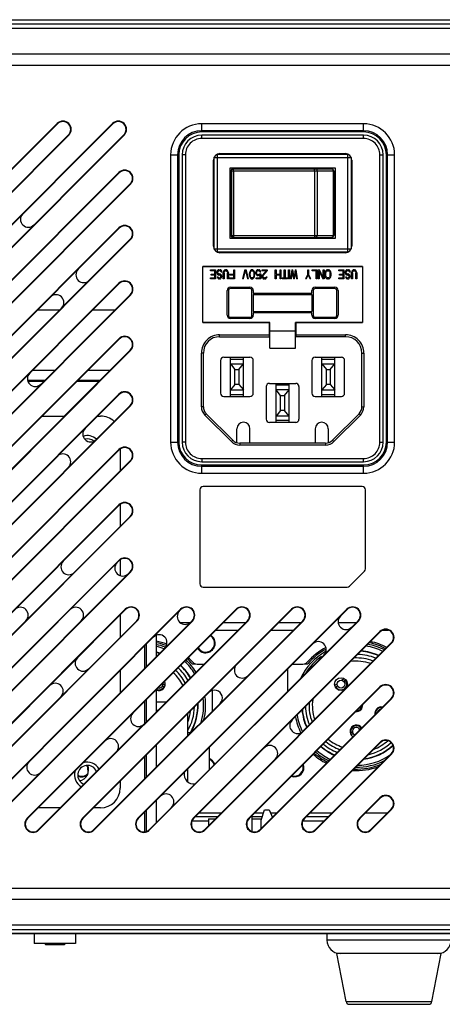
# Model space of a CAD drawing. Header units: millimetres. Extents: x 148 to 1107, y 759 to 1298.
# Tile 12 of 13: x 960 to 1025, y 838 to 989. Entities that reach past the tile are written whole.
import ezdxf

# ---------------------------------------------------------------- set-up
doc = ezdxf.new("R2010")
doc.units = ezdxf.units.MM
doc.header["$LTSCALE"] = 65.395
doc.layers.add('00_COMPONENTS', color=7, linetype='CONTINUOUS')

msp = doc.modelspace()

# ---------------------------------------------------------------- linework, layer by layer
at = {"layer": '00_COMPONENTS'}
for p, q in [((873.432, 988.85), (1031.444, 988.85)), ((873.441, 988.822), (1031.435, 988.822)), ((878.497, 988.236), (1026.38, 988.236)), ((878.497, 987.539), (1026.38, 987.539)), ((1027.764, 983.553), (877.112, 983.553)), ((1027.764, 981.856), (877.112, 981.856)), ((888.04, 895.414), (965.575, 972.949)), ((888.04, 886.929), (974.06, 972.949)), ((888.09, 895.365), (965.624, 972.899)), ((888.09, 886.88), (974.109, 972.899)), ((987.738, 971.65), (987.738, 972.916)), ((1012.538, 972.916), (987.738, 972.916)), ((1012.538, 971.65), (1012.538, 972.916)), ((967.321, 971.202), (889.787, 893.668)), ((975.806, 971.202), (889.787, 885.183)), ((967.371, 971.153), (889.836, 893.618)), ((975.856, 971.153), (889.836, 885.133)), ((1012.538, 971.846), (987.738, 971.846)), ((1012.538, 971.65), (987.738, 971.65)), ((987.738, 970.65), (987.738, 971.15)), ((1012.538, 971.15), (987.738, 971.15)), ((1012.538, 970.65), (987.738, 970.65)), ((1012.538, 970.65), (1012.538, 971.15)), ((982.972, 968.15), (982.972, 924.15)), ((982.972, 968.15), (984.238, 968.15)), ((984.042, 968.15), (984.042, 924.15)), ((984.238, 968.15), (984.238, 924.15)), ((984.738, 968.15), (984.738, 924.15)), ((985.238, 968.15), (984.738, 968.15)), ((985.238, 968.15), (985.238, 924.15)), ((990.138, 953.25), (990.138, 968.25)), ((990.138, 968.25), (1010.138, 968.25)), ((990.538, 968.35), (1009.738, 968.35)), ((1010.138, 953.25), (1010.138, 968.25)), ((1015.038, 968.15), (1015.538, 968.15)), ((1015.038, 924.15), (1015.038, 968.15)), ((1015.538, 924.15), (1015.538, 968.15)), ((1016.038, 968.15), (1017.304, 968.15)), ((1016.038, 924.15), (1016.038, 968.15)), ((1016.234, 924.15), (1016.234, 968.15)), ((1017.304, 924.15), (1017.304, 968.15)), ((989.538, 954.15), (989.538, 967.35)), ((989.638, 953.75), (989.638, 967.75)), ((989.638, 967.75), (1010.638, 967.75)), ((1010.638, 967.75), (1010.638, 953.75)), ((1010.738, 967.35), (1010.738, 954.15)), ((888.04, 878.444), (975.04, 965.444)), ((888.09, 878.394), (975.09, 965.394)), ((992.088, 955.35), (992.088, 966.15)), ((992.088, 966.15), (1008.188, 966.15)), ((992.229, 955.8), (992.229, 965.7)), ((992.229, 965.7), (1007.967, 965.7)), ((992.304, 965.7), (992.304, 955.8)), ((992.529, 966), (1007.677, 966)), ((992.597, 966), (992.602, 966)), ((992.621, 965.7), (992.621, 955.8)), ((992.988, 966.15), (992.988, 966)), ((994.138, 966), (994.138, 966.15)), ((995.738, 966.15), (995.738, 966)), ((996.788, 966), (996.788, 966.15)), ((997.688, 966), (997.688, 966.15)), ((997.938, 966), (997.938, 966.1)), ((1002.269, 966.1), (997.938, 966.1)), ((998.938, 966.1), (998.938, 966.15)), ((999.138, 966.1), (999.138, 966.15)), ((1001.138, 966.1), (1001.138, 966.15)), ((1001.338, 966.1), (1001.338, 966.15)), ((1002.269, 966.1), (1002.269, 966)), ((1002.42, 966), (1002.388, 966.15)), ((1005.022, 965.7), (1005.022, 955.8)), ((1005.12, 966), (1005.088, 966.15)), ((1005.431, 965.7), (1005.431, 955.8)), ((1007.893, 965.7), (1007.893, 955.8)), ((1007.967, 965.7), (1007.967, 955.8)), ((1007.967, 965.55), (1008.188, 965.55)), ((1008.188, 966.15), (1008.188, 955.35)), ((976.787, 963.697), (889.787, 876.697)), ((976.836, 963.648), (889.836, 876.648)), ((992.229, 964.45), (992.088, 964.45)), ((992.088, 961.25), (992.229, 961.25)), ((1007.967, 961.25), (1008.188, 961.25)), ((992.229, 960.25), (992.088, 960.25)), ((1008.188, 960.25), (1007.967, 960.25)), ((888.04, 869.959), (975.04, 956.959)), ((888.09, 869.909), (975.09, 956.909)), ((992.229, 957.05), (992.088, 957.05)), ((976.787, 955.212), (889.787, 868.212)), ((976.836, 955.163), (889.836, 868.163)), ((1008.188, 955.35), (992.088, 955.35)), ((992.229, 955.8), (1007.967, 955.8)), ((992.529, 955.5), (1007.677, 955.5)), ((992.988, 955.5), (992.988, 955.35)), ((994.138, 955.35), (994.138, 955.5)), ((995.738, 955.5), (995.738, 955.35)), ((996.788, 955.5), (996.788, 955.35)), ((997.688, 955.5), (997.688, 955.35)), ((997.938, 955.4), (997.938, 955.5)), ((997.938, 955.4), (1002.269, 955.4)), ((998.938, 955.4), (998.938, 955.35)), ((999.138, 955.35), (999.138, 955.4)), ((1001.138, 955.35), (1001.138, 955.4)), ((1001.338, 955.4), (1001.338, 955.35)), ((1002.269, 955.5), (1002.269, 955.4)), ((1002.42, 955.5), (1002.388, 955.35)), ((1005.12, 955.5), (1005.088, 955.35)), ((1007.967, 955.95), (1008.188, 955.95)), ((989.638, 953.75), (1010.638, 953.75)), ((1010.138, 953.25), (990.138, 953.25)), ((1009.738, 953.15), (990.538, 953.15)), ((987.888, 942.45), (987.888, 951.05)), ((987.888, 951.05), (1012.388, 951.05)), ((1012.388, 951.025), (987.888, 951.025)), ((989.088, 950.371), (989.088, 950.55)), ((989.088, 950.55), (989.876, 950.55)), ((989.744, 950.371), (989.088, 950.371)), ((989.744, 949.895), (989.744, 950.371)), ((989.876, 950.55), (989.876, 949.15)), ((990.094, 950.341), (990.051, 950.222)), ((990.051, 950.073), (990.051, 950.222)), ((990.051, 950.073), (990.094, 949.954)), ((990.182, 950.46), (990.094, 950.341)), ((990.269, 950.52), (990.182, 950.46)), ((990.182, 950.192), (990.226, 950.282)), ((990.182, 950.192), (990.182, 950.103)), ((990.226, 950.014), (990.182, 950.103)), ((990.226, 950.282), (990.291, 950.341)), ((990.379, 950.55), (990.269, 950.52)), ((990.291, 950.341), (990.379, 950.371)), ((990.379, 950.55), (990.554, 950.55)), ((990.554, 950.371), (990.379, 950.371)), ((990.663, 950.52), (990.554, 950.55)), ((990.554, 950.371), (990.641, 950.341)), ((990.641, 950.341), (990.707, 950.252)), ((990.773, 950.431), (990.663, 950.52)), ((990.707, 950.252), (990.729, 950.163)), ((990.86, 950.163), (990.729, 950.163)), ((990.838, 950.282), (990.773, 950.431)), ((990.86, 950.163), (990.838, 950.282)), ((991.057, 950.222), (991.035, 950.073)), ((991.035, 949.15), (991.035, 950.073)), ((991.101, 950.341), (991.057, 950.222)), ((991.188, 950.46), (991.101, 950.341)), ((991.166, 950.073), (991.188, 950.192)), ((991.166, 950.073), (991.166, 949.15)), ((991.276, 950.52), (991.188, 950.46)), ((991.188, 950.192), (991.232, 950.282)), ((991.232, 950.282), (991.298, 950.341)), ((991.385, 950.55), (991.276, 950.52)), ((991.298, 950.341), (991.385, 950.371)), ((991.385, 950.55), (991.473, 950.55)), ((991.473, 950.371), (991.385, 950.371)), ((991.582, 950.52), (991.473, 950.55)), ((991.473, 950.371), (991.56, 950.341)), ((991.56, 950.341), (991.626, 950.282)), ((991.669, 950.46), (991.582, 950.52)), ((991.626, 950.282), (991.669, 950.192)), ((991.757, 950.341), (991.669, 950.46)), ((991.669, 950.192), (991.691, 950.073)), ((991.691, 949.15), (991.691, 950.073)), ((991.801, 950.222), (991.757, 950.341)), ((991.823, 950.073), (991.801, 950.222)), ((991.823, 950.073), (991.823, 949.15)), ((992.654, 950.55), (992.785, 950.55)), ((992.654, 949.895), (992.654, 950.55)), ((992.785, 950.55), (992.785, 949.15)), ((994.36, 950.55), (994.01, 949.15)), ((994.141, 949.15), (994.448, 950.371)), ((994.36, 950.55), (994.535, 950.55)), ((994.448, 950.371), (994.754, 949.15)), ((994.885, 949.15), (994.535, 950.55)), ((995.082, 950.133), (995.06, 949.984)), ((995.104, 950.222), (995.082, 950.133)), ((995.148, 950.341), (995.104, 950.222)), ((995.213, 950.431), (995.148, 950.341)), ((995.169, 949.954), (995.191, 950.133)), ((995.191, 950.133), (995.279, 950.312)), ((995.323, 950.52), (995.213, 950.431)), ((995.279, 950.312), (995.344, 950.371)), ((995.454, 950.55), (995.323, 950.52)), ((995.344, 950.371), (995.454, 950.401)), ((995.585, 950.52), (995.454, 950.55)), ((995.454, 950.401), (995.563, 950.371)), ((995.563, 950.371), (995.629, 950.312)), ((995.694, 950.431), (995.585, 950.52)), ((995.629, 950.312), (995.716, 950.133)), ((995.76, 950.341), (995.694, 950.431)), ((995.716, 950.133), (995.738, 949.954)), ((995.804, 950.222), (995.76, 950.341)), ((995.826, 950.133), (995.804, 950.222)), ((995.848, 949.984), (995.826, 950.133)), ((996.066, 950.312), (996.023, 950.163)), ((996.023, 950.043), (996.023, 950.163)), ((996.023, 950.043), (996.066, 949.895)), ((996.132, 950.431), (996.066, 950.312)), ((996.241, 950.52), (996.132, 950.431)), ((996.132, 950.133), (996.154, 950.222)), ((996.132, 950.133), (996.132, 950.073)), ((996.154, 949.984), (996.132, 950.073)), ((996.154, 950.222), (996.198, 950.312)), ((996.198, 950.312), (996.263, 950.371)), ((996.351, 950.55), (996.241, 950.52)), ((996.263, 950.371), (996.351, 950.401)), ((996.351, 950.55), (996.482, 950.55)), ((996.482, 950.401), (996.351, 950.401)), ((996.591, 950.52), (996.482, 950.55)), ((996.482, 950.401), (996.569, 950.371)), ((996.569, 950.371), (996.635, 950.312)), ((996.701, 950.431), (996.591, 950.52)), ((996.635, 950.312), (996.679, 950.192)), ((996.81, 950.192), (996.679, 950.192)), ((996.766, 950.312), (996.701, 950.431)), ((996.81, 950.192), (996.766, 950.312)), ((996.985, 950.55), (997.773, 950.55)), ((996.985, 950.401), (996.985, 950.55)), ((997.598, 950.401), (996.985, 950.401)), ((997.598, 950.401), (997.051, 949.746)), ((997.16, 949.656), (997.773, 950.401)), ((997.773, 950.55), (997.773, 950.401)), ((998.998, 950.55), (999.129, 950.55)), ((998.998, 949.15), (998.998, 950.55)), ((999.129, 950.55), (999.129, 949.895)), ((999.741, 950.55), (999.873, 950.55)), ((999.741, 949.895), (999.741, 950.55)), ((999.873, 950.55), (999.873, 949.15)), ((1000.398, 950.55), (1000.529, 950.55)), ((1000.398, 949.299), (1000.398, 950.55)), ((1000.529, 950.55), (1000.529, 949.299)), ((1001.054, 950.55), (1001.185, 950.55)), ((1001.054, 949.15), (1001.054, 950.55)), ((1001.185, 950.55), (1001.185, 949.15)), ((1001.535, 950.55), (1001.36, 949.15)), ((1001.491, 949.15), (1001.623, 950.222)), ((1001.535, 950.55), (1001.71, 950.55)), ((1001.623, 950.222), (1001.798, 949.15)), ((1001.885, 949.418), (1001.71, 950.55)), ((1002.06, 950.55), (1001.885, 949.418)), ((1001.973, 949.15), (1002.148, 950.222)), ((1002.06, 950.55), (1002.235, 950.55)), ((1002.148, 950.222), (1002.279, 949.15)), ((1002.41, 949.15), (1002.235, 950.55)), ((1003.985, 950.55), (1004.116, 950.55)), ((1003.985, 949.835), (1003.985, 950.55)), ((1004.116, 950.55), (1004.116, 949.835)), ((1004.641, 950.55), (1005.429, 950.55)), ((1004.641, 950.371), (1004.641, 950.55)), ((1005.298, 950.371), (1004.641, 950.371)), ((1005.298, 949.15), (1005.298, 950.371)), ((1005.429, 950.55), (1005.429, 949.15)), ((1005.604, 950.55), (1005.801, 950.55)), ((1005.604, 949.15), (1005.604, 950.55)), ((1005.735, 950.341), (1005.735, 949.15)), ((1005.735, 950.341), (1006.282, 949.15)), ((1006.348, 949.329), (1005.801, 950.55)), ((1006.348, 950.55), (1006.479, 950.55)), ((1006.348, 949.329), (1006.348, 950.55)), ((1006.479, 950.55), (1006.479, 949.15)), ((1006.676, 950.222), (1006.654, 950.073)), ((1006.654, 949.626), (1006.654, 950.073)), ((1006.719, 950.341), (1006.676, 950.222)), ((1006.807, 950.46), (1006.719, 950.341)), ((1006.785, 950.073), (1006.807, 950.192)), ((1006.785, 949.626), (1006.785, 950.073)), ((1006.894, 950.52), (1006.807, 950.46)), ((1006.807, 950.192), (1006.851, 950.282)), ((1006.851, 950.282), (1006.916, 950.341)), ((1007.004, 950.55), (1006.894, 950.52)), ((1006.916, 950.341), (1007.004, 950.371)), ((1007.004, 950.55), (1007.179, 950.55)), ((1007.004, 950.371), (1007.179, 950.371)), ((1007.288, 950.52), (1007.179, 950.55)), ((1007.179, 950.371), (1007.266, 950.341)), ((1007.266, 950.341), (1007.332, 950.282)), ((1007.376, 950.46), (1007.288, 950.52)), ((1007.332, 950.282), (1007.376, 950.192)), ((1007.463, 950.341), (1007.376, 950.46)), ((1007.376, 950.192), (1007.398, 950.073)), ((1007.398, 950.073), (1007.398, 949.626)), ((1007.507, 950.222), (1007.463, 950.341)), ((1007.529, 950.073), (1007.507, 950.222)), ((1007.529, 950.073), (1007.529, 949.626)), ((1008.754, 950.55), (1009.541, 950.55)), ((1008.754, 950.371), (1008.754, 950.55)), ((1009.41, 950.371), (1008.754, 950.371)), ((1009.41, 949.895), (1009.41, 950.371)), ((1009.541, 950.55), (1009.541, 949.15)), ((1009.76, 950.341), (1009.716, 950.222)), ((1009.716, 950.073), (1009.716, 950.222)), ((1009.716, 950.073), (1009.76, 949.954)), ((1009.848, 950.46), (1009.76, 950.341)), ((1009.935, 950.52), (1009.848, 950.46)), ((1009.848, 950.192), (1009.891, 950.282)), ((1009.848, 950.192), (1009.848, 950.103)), ((1009.891, 950.014), (1009.848, 950.103)), ((1009.891, 950.282), (1009.957, 950.341)), ((1010.044, 950.55), (1009.935, 950.52)), ((1009.957, 950.341), (1010.044, 950.371)), ((1010.044, 950.55), (1010.219, 950.55)), ((1010.219, 950.371), (1010.044, 950.371)), ((1010.329, 950.52), (1010.219, 950.55)), ((1010.219, 950.371), (1010.307, 950.341)), ((1010.307, 950.341), (1010.373, 950.252)), ((1010.438, 950.431), (1010.329, 950.52)), ((1010.373, 950.252), (1010.394, 950.163)), ((1010.526, 950.163), (1010.394, 950.163)), ((1010.504, 950.282), (1010.438, 950.431)), ((1010.526, 950.163), (1010.504, 950.282)), ((1010.723, 950.222), (1010.701, 950.073)), ((1010.701, 949.15), (1010.701, 950.073)), ((1010.766, 950.341), (1010.723, 950.222)), ((1010.854, 950.46), (1010.766, 950.341)), ((1010.832, 950.073), (1010.854, 950.192)), ((1010.832, 950.073), (1010.832, 949.15)), ((1010.941, 950.52), (1010.854, 950.46)), ((1010.854, 950.192), (1010.898, 950.282)), ((1010.898, 950.282), (1010.963, 950.341)), ((1011.051, 950.55), (1010.941, 950.52)), ((1010.963, 950.341), (1011.051, 950.371)), ((1011.051, 950.55), (1011.138, 950.55)), ((1011.138, 950.371), (1011.051, 950.371)), ((1011.248, 950.52), (1011.138, 950.55)), ((1011.138, 950.371), (1011.226, 950.341)), ((1011.226, 950.341), (1011.291, 950.282)), ((1011.335, 950.46), (1011.248, 950.52)), ((1011.291, 950.282), (1011.335, 950.192)), ((1011.423, 950.341), (1011.335, 950.46)), ((1011.335, 950.192), (1011.357, 950.073)), ((1011.357, 949.15), (1011.357, 950.073)), ((1011.466, 950.222), (1011.423, 950.341)), ((1011.488, 950.073), (1011.466, 950.222)), ((1011.488, 950.073), (1011.488, 949.15)), ((1012.388, 951.05), (1012.388, 942.45)), ((989.088, 949.15), (989.088, 949.329)), ((989.088, 949.329), (989.744, 949.329)), ((989.876, 949.15), (989.088, 949.15)), ((989.176, 949.716), (989.176, 949.895)), ((989.176, 949.895), (989.744, 949.895)), ((989.744, 949.716), (989.176, 949.716)), ((989.744, 949.329), (989.744, 949.716)), ((990.094, 949.954), (990.182, 949.835)), ((990.116, 949.477), (990.248, 949.477)), ((990.116, 949.477), (990.138, 949.388)), ((990.138, 949.388), (990.204, 949.269)), ((990.182, 949.835), (990.269, 949.775)), ((990.204, 949.269), (990.291, 949.18)), ((990.291, 949.954), (990.226, 950.014)), ((990.269, 949.418), (990.248, 949.477)), ((990.269, 949.775), (990.379, 949.746)), ((990.313, 949.358), (990.269, 949.418)), ((990.379, 949.924), (990.291, 949.954)), ((990.291, 949.18), (990.401, 949.15)), ((990.379, 949.329), (990.313, 949.358)), ((990.379, 949.924), (990.51, 949.924)), ((990.51, 949.746), (990.379, 949.746)), ((990.379, 949.329), (990.51, 949.329)), ((990.51, 949.15), (990.401, 949.15)), ((990.598, 949.895), (990.51, 949.924)), ((990.51, 949.746), (990.576, 949.716)), ((990.576, 949.358), (990.51, 949.329)), ((990.51, 949.15), (990.598, 949.18)), ((990.576, 949.716), (990.641, 949.656)), ((990.641, 949.418), (990.576, 949.358)), ((990.685, 949.835), (990.598, 949.895)), ((990.598, 949.18), (990.685, 949.239)), ((990.641, 949.656), (990.663, 949.567)), ((990.663, 949.507), (990.641, 949.418)), ((990.663, 949.507), (990.663, 949.567)), ((990.773, 949.716), (990.685, 949.835)), ((990.685, 949.239), (990.773, 949.358)), ((990.794, 949.597), (990.773, 949.716)), ((990.773, 949.358), (990.794, 949.477)), ((990.794, 949.597), (990.794, 949.477)), ((991.166, 949.15), (991.035, 949.15)), ((991.823, 949.15), (991.691, 949.15)), ((991.998, 949.329), (992.654, 949.329)), ((991.998, 949.15), (991.998, 949.329)), ((992.785, 949.15), (991.998, 949.15)), ((992.085, 949.895), (992.654, 949.895)), ((992.085, 949.716), (992.085, 949.895)), ((992.654, 949.716), (992.085, 949.716)), ((992.654, 949.329), (992.654, 949.716)), ((994.141, 949.15), (994.01, 949.15)), ((994.885, 949.15), (994.754, 949.15)), ((995.06, 949.716), (995.06, 949.984)), ((995.06, 949.716), (995.082, 949.567)), ((995.082, 949.567), (995.104, 949.477)), ((995.104, 949.477), (995.148, 949.358)), ((995.148, 949.358), (995.213, 949.269)), ((995.169, 949.746), (995.169, 949.954)), ((995.191, 949.567), (995.169, 949.746)), ((995.279, 949.388), (995.191, 949.567)), ((995.213, 949.269), (995.323, 949.18)), ((995.344, 949.329), (995.279, 949.388)), ((995.323, 949.18), (995.454, 949.15)), ((995.454, 949.299), (995.344, 949.329)), ((995.563, 949.329), (995.454, 949.299)), ((995.454, 949.15), (995.585, 949.18)), ((995.629, 949.388), (995.563, 949.329)), ((995.585, 949.18), (995.694, 949.269)), ((995.716, 949.567), (995.629, 949.388)), ((995.694, 949.269), (995.76, 949.358)), ((995.738, 949.746), (995.716, 949.567)), ((995.738, 949.954), (995.738, 949.746)), ((995.76, 949.358), (995.804, 949.477)), ((995.804, 949.477), (995.826, 949.567)), ((995.826, 949.567), (995.848, 949.716)), ((995.848, 949.984), (995.848, 949.716)), ((996.066, 949.895), (996.132, 949.775)), ((996.066, 949.299), (996.701, 949.299)), ((996.066, 949.15), (996.066, 949.299)), ((996.81, 949.15), (996.066, 949.15)), ((996.132, 949.775), (996.241, 949.686)), ((996.198, 949.895), (996.154, 949.984)), ((996.263, 949.835), (996.198, 949.895)), ((996.241, 949.686), (996.351, 949.656)), ((996.351, 949.805), (996.263, 949.835)), ((996.351, 949.805), (996.482, 949.805)), ((996.482, 949.656), (996.351, 949.656)), ((996.569, 949.835), (996.482, 949.805)), ((996.482, 949.656), (996.591, 949.686)), ((996.657, 949.924), (996.569, 949.835)), ((996.591, 949.686), (996.701, 949.775)), ((996.657, 949.924), (996.81, 949.924)), ((996.701, 949.299), (996.701, 949.775)), ((996.81, 949.924), (996.81, 949.15)), ((997.007, 949.656), (996.985, 949.537)), ((996.985, 949.477), (996.985, 949.537)), ((996.985, 949.477), (997.007, 949.358)), ((997.051, 949.746), (997.007, 949.656)), ((997.007, 949.358), (997.094, 949.239)), ((997.094, 949.239), (997.182, 949.18)), ((997.116, 949.537), (997.16, 949.656)), ((997.116, 949.537), (997.116, 949.477)), ((997.16, 949.388), (997.116, 949.477)), ((997.226, 949.329), (997.16, 949.388)), ((997.182, 949.18), (997.313, 949.15)), ((997.335, 949.299), (997.226, 949.329)), ((997.401, 949.15), (997.313, 949.15)), ((997.335, 949.299), (997.423, 949.299)), ((997.401, 949.15), (997.554, 949.18)), ((997.532, 949.329), (997.423, 949.299)), ((997.598, 949.388), (997.532, 949.329)), ((997.554, 949.18), (997.641, 949.239)), ((997.641, 949.477), (997.598, 949.388)), ((997.641, 949.477), (997.751, 949.477)), ((997.641, 949.239), (997.729, 949.358)), ((997.729, 949.358), (997.751, 949.477)), ((999.129, 949.15), (998.998, 949.15)), ((999.129, 949.895), (999.741, 949.895)), ((999.741, 949.716), (999.129, 949.716)), ((999.129, 949.716), (999.129, 949.15)), ((999.741, 949.15), (999.741, 949.716)), ((999.873, 949.15), (999.741, 949.15)), ((1000.048, 949.299), (1000.398, 949.299)), ((1000.048, 949.15), (1000.048, 949.299)), ((1000.879, 949.15), (1000.048, 949.15)), ((1000.529, 949.299), (1000.879, 949.299)), ((1000.879, 949.299), (1000.879, 949.15)), ((1001.185, 949.15), (1001.054, 949.15)), ((1001.491, 949.15), (1001.36, 949.15)), ((1001.973, 949.15), (1001.798, 949.15)), ((1002.41, 949.15), (1002.279, 949.15)), ((1003.985, 949.835), (1003.635, 949.15)), ((1003.766, 949.15), (1003.635, 949.15)), ((1003.766, 949.15), (1004.051, 949.716)), ((1004.051, 949.716), (1004.335, 949.15)), ((1004.466, 949.15), (1004.116, 949.835)), ((1004.466, 949.15), (1004.335, 949.15)), ((1005.429, 949.15), (1005.298, 949.15)), ((1005.735, 949.15), (1005.604, 949.15)), ((1006.479, 949.15), (1006.282, 949.15)), ((1006.654, 949.626), (1006.676, 949.477)), ((1006.676, 949.477), (1006.719, 949.358)), ((1006.719, 949.358), (1006.807, 949.239)), ((1006.807, 949.507), (1006.785, 949.626)), ((1006.851, 949.418), (1006.807, 949.507)), ((1006.807, 949.239), (1006.894, 949.18)), ((1006.916, 949.358), (1006.851, 949.418)), ((1006.894, 949.18), (1007.004, 949.15)), ((1007.004, 949.329), (1006.916, 949.358)), ((1007.179, 949.329), (1007.004, 949.329)), ((1007.179, 949.15), (1007.004, 949.15)), ((1007.266, 949.358), (1007.179, 949.329)), ((1007.179, 949.15), (1007.288, 949.18)), ((1007.332, 949.418), (1007.266, 949.358)), ((1007.288, 949.18), (1007.376, 949.239)), ((1007.376, 949.507), (1007.332, 949.418)), ((1007.398, 949.626), (1007.376, 949.507)), ((1007.376, 949.239), (1007.463, 949.358)), ((1007.463, 949.358), (1007.507, 949.477)), ((1007.507, 949.477), (1007.529, 949.626)), ((1008.754, 949.329), (1009.41, 949.329)), ((1008.754, 949.15), (1008.754, 949.329)), ((1009.541, 949.15), (1008.754, 949.15)), ((1008.841, 949.895), (1009.41, 949.895)), ((1008.841, 949.716), (1008.841, 949.895)), ((1009.41, 949.716), (1008.841, 949.716)), ((1009.41, 949.329), (1009.41, 949.716)), ((1009.76, 949.954), (1009.848, 949.835)), ((1009.782, 949.477), (1009.913, 949.477)), ((1009.782, 949.477), (1009.804, 949.388)), ((1009.804, 949.388), (1009.869, 949.269)), ((1009.848, 949.835), (1009.935, 949.775)), ((1009.869, 949.269), (1009.957, 949.18)), ((1009.957, 949.954), (1009.891, 950.014)), ((1009.935, 949.418), (1009.913, 949.477)), ((1009.935, 949.775), (1010.044, 949.746)), ((1009.979, 949.358), (1009.935, 949.418)), ((1010.044, 949.924), (1009.957, 949.954)), ((1009.957, 949.18), (1010.066, 949.15)), ((1010.044, 949.329), (1009.979, 949.358)), ((1010.044, 949.924), (1010.176, 949.924)), ((1010.176, 949.746), (1010.044, 949.746)), ((1010.044, 949.329), (1010.176, 949.329)), ((1010.176, 949.15), (1010.066, 949.15)), ((1010.263, 949.895), (1010.176, 949.924)), ((1010.176, 949.746), (1010.241, 949.716)), ((1010.241, 949.358), (1010.176, 949.329)), ((1010.176, 949.15), (1010.263, 949.18)), ((1010.241, 949.716), (1010.307, 949.656)), ((1010.307, 949.418), (1010.241, 949.358)), ((1010.351, 949.835), (1010.263, 949.895)), ((1010.263, 949.18), (1010.351, 949.239)), ((1010.307, 949.656), (1010.329, 949.567)), ((1010.329, 949.507), (1010.307, 949.418)), ((1010.329, 949.507), (1010.329, 949.567)), ((1010.438, 949.716), (1010.351, 949.835)), ((1010.351, 949.239), (1010.438, 949.358)), ((1010.46, 949.597), (1010.438, 949.716)), ((1010.438, 949.358), (1010.46, 949.477)), ((1010.46, 949.597), (1010.46, 949.477)), ((1010.832, 949.15), (1010.701, 949.15)), ((1011.488, 949.15), (1011.357, 949.15)), ((893.114, 866.547), (975.04, 948.473)), ((893.163, 866.497), (975.09, 948.424)), ((991.638, 943.575), (991.638, 947.375)), ((991.838, 947.375), (991.838, 943.575)), ((992.138, 947.875), (995.138, 947.875)), ((995.138, 947.675), (992.138, 947.675)), ((995.438, 943.575), (995.438, 947.375)), ((995.638, 947.375), (995.638, 946.975)), ((1004.638, 946.975), (1004.638, 947.375)), ((1004.838, 947.375), (1004.838, 943.575)), ((1005.138, 947.875), (1008.138, 947.875)), ((1008.138, 947.675), (1005.138, 947.675)), ((1008.438, 943.575), (1008.438, 947.375)), ((1008.638, 947.375), (1008.638, 943.575)), ((894.86, 864.8), (976.787, 946.727)), ((976.836, 946.677), (894.91, 864.751)), ((995.638, 946.975), (1004.638, 946.975)), ((995.638, 946.775), (1004.638, 946.775)), ((995.638, 946.775), (995.638, 944.175)), ((1004.638, 946.775), (1004.638, 944.175)), ((965.925, 944.35), (962.53, 944.35)), ((974.41, 944.35), (971.016, 944.35)), ((995.638, 944.175), (1004.638, 944.175)), ((992.138, 943.275), (995.138, 943.275)), ((995.138, 943.075), (992.138, 943.075)), ((1004.638, 943.975), (995.638, 943.975)), ((995.638, 943.975), (995.638, 943.575)), ((1004.638, 943.575), (1004.638, 943.975)), ((1005.138, 943.275), (1008.138, 943.275)), ((1008.138, 943.075), (1005.138, 943.075)), ((987.888, 942.475), (998.188, 942.475)), ((998.188, 942.45), (987.888, 942.45)), ((998.138, 940.3), (998.138, 942.45)), ((998.188, 938.525), (998.188, 942.475)), ((998.188, 941.175), (1002.088, 941.175)), ((1002.088, 942.475), (1012.388, 942.475)), ((1002.088, 938.525), (1002.088, 942.475)), ((1012.388, 942.45), (1002.088, 942.45)), ((1002.138, 942.45), (1002.138, 940.3)), ((901.599, 866.547), (975.04, 939.988)), ((901.649, 866.497), (975.09, 939.939)), ((990.488, 940.6), (998.138, 940.6)), ((990.488, 940.3), (990.488, 940.6)), ((990.488, 940.3), (998.138, 940.3)), ((1002.138, 940.6), (1009.788, 940.6)), ((1009.788, 940.3), (1002.138, 940.3)), ((1009.788, 940.3), (1009.788, 940.6)), ((903.346, 864.8), (976.787, 938.241)), ((976.836, 938.192), (903.395, 864.751)), ((998.188, 938.525), (1002.088, 938.525)), ((987.988, 937.8), (987.688, 937.8)), ((987.688, 929.571), (987.688, 937.8)), ((987.988, 929.571), (987.988, 937.8)), ((990.638, 936.65), (990.638, 931.65)), ((991.138, 937.15), (995.138, 937.15)), ((992.138, 931.15), (992.138, 937.15)), ((992.138, 936.85), (994.138, 936.85)), ((994.138, 931.15), (994.138, 937.15)), ((995.638, 931.65), (995.638, 936.65)), ((1004.638, 936.65), (1004.638, 931.65)), ((1005.138, 937.15), (1009.138, 937.15)), ((1006.138, 931.15), (1006.138, 937.15)), ((1006.138, 936.85), (1008.138, 936.85)), ((1008.138, 931.15), (1008.138, 937.15)), ((1009.638, 931.65), (1009.638, 936.65)), ((1012.288, 937.8), (1012.588, 937.8)), ((1012.288, 929.571), (1012.288, 937.8)), ((1012.588, 937.8), (1012.588, 929.571)), ((961.816, 935.15), (965.21, 935.15)), ((970.301, 935.15), (973.695, 935.15)), ((992.138, 936.15), (994.138, 936.15)), ((992.138, 936.15), (992.838, 935.3)), ((992.838, 935.3), (993.438, 935.3)), ((992.838, 933), (992.838, 935.3)), ((993.438, 935.3), (994.138, 936.15)), ((993.438, 935.3), (993.438, 933)), ((1006.138, 936.15), (1008.138, 936.15)), ((1006.138, 936.15), (1006.838, 935.3)), ((1006.838, 935.3), (1007.438, 935.3)), ((1006.838, 933), (1006.838, 935.3)), ((1007.438, 935.3), (1008.138, 936.15)), ((1007.438, 935.3), (1007.438, 933)), ((961.053, 933.65), (963.71, 933.65)), ((968.801, 933.65), (972.195, 933.65)), ((963.51, 933.45), (961.108, 933.45)), ((971.995, 933.45), (968.601, 933.45)), ((992.838, 933), (992.138, 932.15)), ((992.138, 932.15), (994.138, 932.15)), ((993.438, 933), (992.838, 933)), ((993.438, 933), (994.138, 932.15)), ((997.638, 932.65), (997.638, 927.65)), ((998.138, 933.15), (1002.138, 933.15)), ((999.138, 927.15), (999.138, 933.15)), ((1001.138, 932.85), (999.138, 932.85)), ((1001.138, 932.15), (999.138, 932.15)), ((999.838, 931.3), (999.138, 932.15)), ((1000.438, 931.3), (1001.138, 932.15)), ((1001.138, 927.15), (1001.138, 933.15)), ((1002.638, 932.65), (1002.638, 927.65)), ((1006.838, 933), (1006.138, 932.15)), ((1006.138, 932.15), (1008.138, 932.15)), ((1007.438, 933), (1006.838, 933)), ((1007.438, 933), (1008.138, 932.15)), ((910.084, 866.547), (975.04, 931.503)), ((910.134, 866.497), (975.09, 931.453)), ((991.138, 931.15), (995.138, 931.15)), ((992.138, 931.45), (994.138, 931.45)), ((999.838, 931.3), (1000.438, 931.3)), ((999.838, 929), (999.838, 931.3)), ((1000.438, 931.3), (1000.438, 929)), ((1005.138, 931.15), (1009.138, 931.15)), ((1006.138, 931.45), (1008.138, 931.45)), ((911.831, 864.8), (976.787, 929.756)), ((976.836, 929.707), (911.88, 864.751)), ((987.988, 929.571), (987.688, 929.571)), ((999.838, 929), (999.138, 928.15)), ((1000.438, 929), (999.838, 929)), ((1001.138, 928.15), (1000.438, 929)), ((1012.288, 929.571), (1012.588, 929.571)), ((963.301, 928.15), (966.695, 928.15)), ((971.786, 928.15), (972.238, 928.15)), ((988.428, 928.51), (988.215, 928.298)), ((988.215, 928.298), (992.287, 924.227)), ((992.499, 924.439), (988.428, 928.51)), ((1001.138, 928.15), (999.138, 928.15)), ((1001.138, 927.45), (999.138, 927.45)), ((1011.849, 928.51), (1007.778, 924.439)), ((1007.99, 924.227), (1012.061, 928.298)), ((1011.849, 928.51), (1012.061, 928.298)), ((993.138, 924.06), (993.138, 926.2)), ((995.138, 924), (995.138, 926.2)), ((1002.138, 927.15), (998.138, 927.15)), ((1005.138, 926.2), (1005.138, 924)), ((1007.138, 926.2), (1007.138, 924.06)), ((992.499, 924.439), (992.287, 924.227)), ((1007.778, 924.439), (1007.99, 924.227)), ((918.57, 866.547), (975.04, 923.017)), ((918.619, 866.497), (975.09, 922.968)), ((975.238, 923.093), (975.238, 919.722)), ((982.972, 924.15), (984.238, 924.15)), ((985.238, 924.15), (984.738, 924.15)), ((1006.717, 924), (993.56, 924)), ((993.56, 924), (993.56, 923.7)), ((1006.717, 923.7), (993.56, 923.7)), ((1006.717, 924), (1006.717, 923.7)), ((1015.038, 924.15), (1015.538, 924.15)), ((1016.038, 924.15), (1017.304, 924.15)), ((987.738, 921.65), (1012.538, 921.65)), ((987.738, 921.65), (987.738, 921.15)), ((1012.538, 921.15), (1012.538, 921.65)), ((920.316, 864.8), (976.787, 921.271)), ((976.836, 921.221), (920.366, 864.751)), ((987.738, 921.15), (1012.538, 921.15)), ((987.738, 920.65), (1012.538, 920.65)), ((987.738, 919.384), (987.738, 920.65)), ((987.738, 920.454), (1012.538, 920.454)), ((1012.538, 919.384), (1012.538, 920.65)), ((987.738, 919.384), (1012.538, 919.384)), ((1012.338, 917.35), (987.938, 917.35)), ((987.438, 916.85), (987.438, 902.45)), ((1012.838, 904.757), (1012.838, 916.85)), ((927.055, 866.547), (975.04, 914.532)), ((927.104, 866.497), (975.09, 914.483)), ((975.238, 914.608), (975.238, 911.237)), ((928.801, 864.8), (976.787, 912.786)), ((976.836, 912.736), (928.851, 864.751)), ((935.54, 866.547), (975.04, 906.047)), ((935.59, 866.497), (975.09, 905.997)), ((975.238, 906.122), (975.238, 903.708)), ((937.287, 864.8), (976.787, 904.3)), ((976.836, 904.251), (937.336, 864.751)), ((1010.385, 902.096), (1012.692, 904.403)), ((987.938, 901.95), (1010.031, 901.95)), ((944.025, 866.547), (976.025, 898.547)), ((944.075, 866.497), (976.075, 898.497)), ((952.511, 866.547), (984.511, 898.547)), ((952.56, 866.497), (984.56, 898.497)), ((960.996, 866.547), (992.996, 898.547)), ((961.046, 866.497), (993.046, 898.497)), ((969.481, 866.547), (1001.481, 898.547)), ((969.531, 866.497), (1001.531, 898.497)), ((975.238, 897.661), (975.238, 894.267)), ((977.967, 866.547), (1009.967, 898.547)), ((978.016, 866.497), (1010.016, 898.497)), ((945.772, 864.8), (977.772, 896.8)), ((977.822, 896.751), (945.822, 864.751)), ((954.257, 864.8), (986.257, 896.8)), ((986.307, 896.751), (954.307, 864.751)), ((962.743, 864.8), (994.743, 896.8)), ((994.792, 896.751), (962.792, 864.751)), ((971.228, 864.8), (1003.228, 896.8)), ((1003.277, 896.751), (971.277, 864.751)), ((979.713, 864.8), (1011.713, 896.8)), ((1011.763, 896.751), (979.763, 864.751)), ((984.392, 896.55), (985.999, 896.55)), ((991.098, 896.55), (994.492, 896.55)), ((999.583, 896.55), (1002.977, 896.55)), ((1008.66, 896.55), (1011.463, 896.55)), ((980.738, 894.553), (980.738, 891.281)), ((986.452, 866.547), (1015.04, 895.135)), ((986.501, 866.497), (1015.09, 895.086)), ((989.898, 895.35), (993.292, 895.35)), ((998.383, 895.35), (1001.777, 895.35)), ((1015.496, 895.35), (1016.384, 895.35)), ((979.038, 889.581), (979.038, 892.975)), ((979.238, 893.175), (979.238, 889.781)), ((1016.787, 893.389), (988.198, 864.8)), ((1016.836, 893.339), (988.248, 864.751)), ((1012.938, 892.064), (1012.938, 892.011)), ((986.271, 890.195), (986.771, 890.195)), ((987.067, 890.15), (988.092, 890.15)), ((1001.669, 890.15), (1003.21, 890.15)), ((1003.505, 890.195), (1004.006, 890.195)), ((975.238, 889.175), (975.238, 885.781)), ((1000.938, 886.025), (1000.938, 889.419)), ((981.738, 886.842), (982.045, 886.619)), ((981.782, 887.181), (982.149, 886.914)), ((1008.127, 886.914), (1008.495, 887.181)), ((1008.231, 886.619), (1008.539, 886.842)), ((1009.18, 887.679), (1009.547, 887.946)), ((1009.488, 887.532), (1009.796, 887.755)), ((980.738, 886.19), (980.738, 882.796)), ((989.338, 886.112), (989.338, 882.911)), ((994.937, 866.547), (1015.04, 886.65)), ((994.987, 866.497), (1015.09, 886.6)), ((979.038, 881.096), (979.038, 884.49)), ((979.238, 884.69), (979.238, 881.296)), ((980.738, 884.351), (982.293, 884.351)), ((1016.787, 884.903), (996.684, 864.8)), ((1016.836, 884.854), (996.733, 864.751)), ((980.993, 883.051), (980.738, 883.051)), ((985.613, 879.186), (985.613, 882.58)), ((985.613, 879.701), (986.128, 879.701)), ((1010.471, 879.725), (1010.851, 879.725)), ((1011.015, 879.425), (1010.561, 879.425)), ((980.738, 877.705), (980.738, 874.311)), ((1003.422, 866.547), (1015.04, 878.165)), ((1003.472, 866.497), (1015.09, 878.115)), ((979.238, 876.205), (979.238, 872.811)), ((988.866, 877.347), (988.866, 873.953)), ((1016.787, 876.418), (1005.169, 864.8)), ((1016.836, 876.369), (1005.218, 864.751)), ((979.038, 872.611), (979.038, 876.005)), ((970.313, 873.951), (970.313, 873.376)), ((985.613, 872.109), (985.613, 874.094)), ((975.238, 872.205), (975.238, 871.15)), ((980.738, 869.219), (980.738, 865.825)), ((1011.908, 866.547), (1015.04, 869.679)), ((1011.957, 866.497), (1015.09, 869.63)), ((966.092, 868.15), (962.698, 868.15)), ((972.238, 868.15), (971.183, 868.15)), ((979.038, 864.464), (979.038, 867.519)), ((979.238, 867.719), (979.238, 864.51)), ((987.354, 867.35), (990.748, 867.35)), ((995.839, 867.35), (997.2, 867.35)), ((996.857, 866.243), (997.354, 867.845)), ((997.354, 867.845), (998.057, 867.845)), ((998.057, 867.845), (998.564, 866.681)), ((998.273, 867.35), (999.233, 867.35)), ((1004.324, 867.35), (1007.719, 867.35)), ((1012.81, 867.35), (1016.204, 867.35)), ((1016.787, 867.933), (1013.654, 864.8)), ((1016.836, 867.883), (1013.704, 864.751)), ((986.263, 866.15), (988.798, 866.15)), ((990.148, 866.75), (986.754, 866.75)), ((988.798, 866.451), (989.849, 866.451)), ((988.798, 866.451), (988.798, 865.4)), ((995.423, 866.934), (995.423, 864.525)), ((997.014, 866.75), (995.423, 866.75)), ((995.423, 866.451), (996.921, 866.451)), ((996.857, 864.973), (996.857, 866.243)), ((998.633, 866.75), (998.534, 866.75)), ((1003.233, 866.15), (1006.519, 866.15)), ((1007.119, 866.75), (1003.724, 866.75)), ((877.112, 855.844), (1027.764, 855.844)), ((877.112, 854.147), (1027.764, 854.147)), ((1026.38, 850.161), (878.497, 850.161)), ((1026.38, 849.464), (878.497, 849.464)), ((1031.435, 848.878), (873.441, 848.878)), ((1031.196, 848.85), (873.681, 848.85)), ((962.089, 848.85), (962.089, 847.351)), ((968.388, 848.85), (968.388, 847.351)), ((1006.938, 848.85), (1006.938, 847.85)), ((1025.938, 847.85), (1006.938, 847.85)), ((968.388, 847.351), (962.089, 847.351)), ((963.738, 847.351), (963.738, 847.25)), ((966.738, 847.25), (963.738, 847.25)), ((963.838, 847.15), (963.738, 847.25)), ((966.638, 847.15), (963.838, 847.15)), ((963.888, 847.15), (963.888, 847.351)), ((964.009, 847.15), (964.009, 847.351)), ((966.468, 847.15), (966.468, 847.351)), ((966.588, 847.15), (966.588, 847.351)), ((966.638, 847.15), (966.738, 847.25)), ((966.738, 847.351), (966.738, 847.25)), ((1024.438, 845.85), (1008.438, 845.85)), ((1009.86, 838.455), (1008.438, 845.85)), ((1023.016, 838.455), (1024.438, 845.85)), ((1009.86, 838.455), (1023.016, 838.455)), ((1010.351, 838.05), (1022.525, 838.05))]:
    msp.add_line(p, q, dxfattribs=at)
for radius in [0.975, 0.6]:
    msp.add_circle((1009.087, 887.086), radius, dxfattribs=at)
for centre, radius, start, end in [((966.473, 972.051), 1.27, 315, 135), ((966.473, 972.051), 1.2, 315, 135), ((974.958, 972.051), 1.27, 315, 135), ((974.958, 972.051), 1.2, 315, 135), ((987.738, 968.15), 4.766, 90, 180), ((1012.538, 968.15), 4.766, 0, 90), ((987.738, 968.15), 3.696, 90, 180), ((987.738, 968.15), 3.5, 90, 180), ((1012.538, 968.15), 3.696, 0, 90), ((1012.538, 968.15), 3.5, 0, 90), ((987.738, 968.15), 3, 90, 180), ((987.738, 968.15), 2.5, 89.99965, 180.00012), ((1012.538, 968.15), 3, 0, 90), ((1012.538, 968.15), 2.5, 359.99965, 90.00012), ((990.538, 967.35), 1, 90, 180), ((1009.738, 967.35), 1, 0, 90), ((1010.138, 967.75), 0.5, 85.52345, 90), ((990.138, 967.75), 0.5, 175.52335, 180), ((975.938, 964.546), 1.27, 315, 135), ((975.938, 964.546), 1.2, 315, 135), ((992.529, 965.7), 0.3, 90, 180), ((992.602, 965.705), 0.295, 99.28043, 103.89785), ((992.602, 965.703), 0.297, 90.00495, 99.2743), ((961.169, 958.262), 1.2, 135, 314.99993), ((975.938, 956.061), 1.27, 315, 135), ((975.938, 956.061), 1.2, 315, 135), ((992.529, 955.8), 0.3, 180, 270), ((990.538, 954.15), 1, 180, 270), ((990.138, 953.75), 0.5, 265.5235, 270), ((1009.738, 954.15), 1, 270, 0), ((1010.138, 953.75), 0.5, 355.52361, 0), ((969.655, 949.777), 1.2, 135, 315), ((975.938, 947.575), 1.27, 315, 135), ((975.938, 947.575), 1.2, 315, 135), ((992.138, 947.375), 0.5, 90, 180), ((992.138, 947.375), 0.3, 90, 180), ((995.138, 947.375), 0.5, 0, 90), ((995.138, 947.375), 0.3, 0, 90), ((1005.138, 947.375), 0.5, 90, 180), ((1005.138, 947.375), 0.3, 90, 180), ((1008.138, 947.375), 0.5, 0, 90), ((1008.138, 947.375), 0.3, 0, 90), ((965.412, 945.534), 1.2, 315, 135), ((992.138, 943.575), 0.5, 180, 270), ((992.138, 943.575), 0.3, 180, 270), ((995.138, 943.575), 0.5, 270, 0), ((995.138, 943.575), 0.3, 270, 0), ((1005.138, 943.575), 0.5, 180, 270), ((1005.138, 943.575), 0.3, 180, 270), ((1008.138, 943.575), 0.5, 270, 0), ((1008.138, 943.575), 0.3, 270, 0), ((975.938, 939.09), 1.27, 315, 135), ((975.938, 939.09), 1.2, 315, 135), ((990.488, 937.8), 2.8, 89.99994, 180.00018), ((990.488, 937.8), 2.5, 90, 180), ((1009.788, 937.8), 2.8, 359.99994, 90.00018), ((1009.788, 937.8), 2.5, 0, 90), ((991.138, 936.65), 0.5, 90, 180), ((995.138, 936.65), 0.5, 0, 90), ((1005.138, 936.65), 0.5, 90, 180), ((1009.138, 936.65), 0.5, 0, 90), ((962.23, 933.867), 1.2, 135, 314.99996), ((998.138, 932.65), 0.5, 90, 180), ((1002.138, 932.65), 0.5, 0, 90), ((975.938, 930.605), 1.27, 315, 135), ((975.938, 930.605), 1.2, 315, 135), ((991.138, 931.65), 0.5, 180, 270), ((995.138, 931.65), 0.5, 270, 0), ((1005.138, 931.65), 0.5, 180, 270), ((1009.138, 931.65), 0.5, 270, 0), ((989.488, 929.571), 1.8, 179.99968, 225.00096), ((989.488, 929.571), 1.5, 180, 225), ((1010.788, 929.571), 1.5, 315, 0), ((1010.788, 929.571), 1.8, 314.99968, 0.00096), ((972.238, 925.15), 3, 45.78116, 90), ((998.138, 927.65), 0.5, 180, 270), ((1002.138, 927.65), 0.5, 270, 0), ((970.715, 925.382), 1.2, 135, 315), ((994.138, 926.2), 1, 0, 180), ((1006.138, 926.2), 1, 0, 180), ((970.238, 923.15), 2, 46.16509, 109.56222), ((970.238, 923.15), 1.499, 49.62648, 106.20243), ((993.56, 925.5), 1.5, 225, 270), ((1006.717, 925.5), 1.5, 270, 315), ((975.938, 922.119), 1.27, 315, 135), ((975.938, 922.119), 1.2, 315, 135), ((987.738, 924.15), 4.766, 180, 270), ((987.738, 924.15), 3.696, 180, 270), ((987.738, 924.15), 3.5, 180, 270), ((987.738, 924.15), 3, 180, 270), ((987.738, 924.15), 2.5, 179.99965, 270.00012), ((993.56, 925.5), 1.8, 224.99968, 270.00096), ((1006.717, 925.5), 1.8, 269.99968, 315.00096), ((1012.538, 924.15), 4.766, 270, 0), ((1012.538, 924.15), 3.696, 270, 0), ((1012.538, 924.15), 3.5, 270, 0), ((1012.538, 924.15), 3, 270, 0), ((1012.538, 924.15), 2.5, 269.99988, 0.00012), ((966.473, 921.139), 1.2, 315, 134.99998), ((987.938, 916.85), 0.5, 90, 180), ((1012.338, 916.85), 0.5, 0, 90), ((975.938, 913.634), 1.27, 315, 135), ((975.938, 913.634), 1.2, 315, 135), ((975.938, 905.149), 1.27, 315, 135), ((975.938, 905.149), 1.2, 315, 135), ((967.355, 905.051), 1.2, 135, 315), ((975.628, 904.839), 1.2, 135, 315), ((1012.338, 904.757), 0.5, 315, 0), ((987.938, 902.45), 0.5, 180, 270), ((1010.031, 902.45), 0.5, 270, 315), ((959.953, 897.649), 1.2, 315, 135), ((968.438, 897.649), 1.2, 315, 135), ((976.924, 897.649), 1.27, 315, 135), ((976.924, 897.649), 1.2, 315, 135), ((985.409, 897.649), 1.27, 315, 135), ((985.409, 897.649), 1.2, 315, 135), ((993.894, 897.649), 1.27, 315, 135), ((993.894, 897.649), 1.2, 315, 135), ((1002.379, 897.649), 1.27, 315, 135), ((1002.379, 897.649), 1.2, 315, 135), ((1010.865, 897.649), 1.27, 315, 135), ((1010.865, 897.649), 1.2, 315, 135), ((985.197, 897.437), 1.2, 135, 315), ((1009.853, 896.638), 1.2, 135, 315), ((981.216, 893.456), 1.2, 315, 135), ((988.338, 893.35), 1.465, 212.69542, 57.28214), ((988.338, 893.35), 1.365, 211.77071, 58.20253), ((988.338, 893.35), 1.4, 255, 57.84814), ((1015.938, 894.237), 1.27, 315, 135), ((1015.938, 894.237), 1.2, 315, 135), ((978.838, 883.85), 10, 69.22554, 79.04318), ((978.838, 883.85), 9.773, 69.16883, 78.78431), ((978.838, 883.85), 9.5, 69.41332, 78.46059), ((978.838, 883.85), 9.2, 70.16568, 78.07805), ((1005.611, 892.395), 1.2, 315, 134.99991), ((1011.438, 883.85), 9.2, 63.79444, 80.66985), ((1011.438, 883.85), 9.5, 63.17628, 79.37338), ((1011.438, 883.85), 9.773, 62.47661, 78.30011), ((1011.438, 883.85), 10, 62.2365, 77.43892), ((978.838, 883.85), 8.35, 72.9391, 76.84578), ((978.838, 883.85), 8.3, 73.11699, 76.76386), ((978.838, 883.85), 7.8, 75.09897, 75.89858), ((1011.438, 883.85), 9.5, 120, 154.31214), ((1011.438, 883.85), 9.2, 125.45956, 147.97805), ((1011.438, 883.85), 10, 117.81329, 138.4222), ((1011.438, 883.85), 9.773, 118.3252, 139.51124), ((1011.438, 883.85), 7.8, 67.33006, 88.45189), ((1011.438, 883.85), 8.3, 65.92023, 85.26438), ((1011.438, 883.85), 8.35, 65.79035, 84.96372), ((969.548, 890.274), 1.2, 135, 315), ((978.838, 883.85), 8.3, 30.42171, 47.14999), ((978.838, 883.85), 8.35, 30.50937, 47.13642), ((978.838, 883.85), 9.2, 31.87553, 46.9404), ((978.838, 883.85), 9.5, 32.29689, 46.87818), ((978.838, 883.85), 9.773, 40.48876, 46.83218), ((978.838, 883.85), 10, 41.5778, 46.7849), ((987.067, 891.15), 1, 221.5778, 270), ((993.944, 889.213), 1.2, 135, 315), ((1003.21, 891.15), 1, 270, 318.4222), ((1011.438, 883.85), 6.75, 71.04594, 97.63625), ((1011.438, 883.85), 7.25, 69.12752, 92.71119), ((978.838, 883.85), 6.75, 26.97156, 47.64299), ((978.838, 883.85), 7.25, 28.2506, 47.46141), ((978.838, 883.85), 7.8, 29.46634, 47.28657), ((965.306, 886.031), 1.2, 315, 134.99993), ((981.189, 887.086), 0.975, 243.81992, 26.16801), ((981.189, 887.086), 0.6, 256.63859, 13.36801), ((1009.087, 887.086), 0.875, 207.78679, 44.21321), ((1015.938, 885.752), 1.27, 315, 135), ((1015.938, 885.752), 1.2, 315, 135), ((981.189, 887.086), 0.875, 246.08442, 332.21321), ((978.838, 883.85), 9.5, 346.62203, 8.21459), ((989.701, 884.97), 1.2, 315, 135.0002), ((978.838, 883.85), 8.3, 330.00636, 1.72105), ((978.838, 883.85), 8.35, 330.20351, 2.04189), ((978.838, 883.85), 9.2, 343.44608, 6.79271), ((1011.438, 883.85), 7.25, 177.27358, 200.87401), ((1011.438, 883.85), 6.75, 172.36274, 198.95077), ((1011.438, 883.85), 0.975, 265.79851, 4.20363), ((1011.438, 883.85), 0.875, 271.76482, 358.20881), ((978.034, 881.788), 1.2, 135, 315), ((978.838, 883.85), 7.8, 330.30871, 358.16312), ((978.838, 883.85), 7.25, 339.18004, 353.29732), ((1011.438, 883.85), 9.2, 189.33014, 206.13874), ((1011.438, 883.85), 8.35, 185.02502, 204.21427), ((1011.438, 883.85), 8.3, 184.74013, 204.08289), ((1011.438, 883.85), 7.8, 181.55684, 202.66549), ((1015.242, 882.614), 0.975, 77.72835, 192.26271), ((1015.242, 882.614), 0.875, 82.05757, 187.94347), ((1015.242, 882.614), 0.6, 106.48291, 163.51851), ((1002.429, 880.728), 1.2, 135, 315), ((1011.438, 883.85), 9.5, 190.62662, 206.32105), ((1011.438, 879.85), 0.975, 32.6374, 237.3628), ((1011.438, 879.85), 0.875, 31.1932, 188.21321), ((1011.438, 879.85), 0.6, 24.63494, 245.35167), ((973.791, 877.546), 1.2, 315, 135), ((998.186, 876.485), 1.2, 315, 135), ((1011.438, 883.85), 7.8, 229.68464, 247.92214), ((1011.438, 883.85), 7.25, 230.04149, 249.76553), ((1011.438, 883.85), 6.75, 230.41682, 251.7393), ((1011.438, 883.85), 8.35, 277.66962, 312.34315), ((1011.438, 883.85), 8.3, 278.09801, 312.4836), ((1011.438, 883.85), 7.8, 283.33718, 312.96475), ((1011.438, 883.85), 7.25, 291.31037, 311.55149), ((1015.938, 877.267), 1.27, 315, 135), ((1015.938, 877.267), 1.2, 315, 135), ((1011.438, 883.85), 10, 228.65385, 242.68414), ((1011.438, 883.85), 9.773, 228.75171, 243.11678), ((1011.438, 883.85), 9.5, 228.84519, 243.649), ((1011.438, 883.85), 9.2, 228.97091, 244.28263), ((1011.438, 883.85), 8.35, 229.37717, 246.33084), ((1011.438, 883.85), 8.3, 229.40276, 246.46979), ((1011.438, 883.85), 9.2, 271.19076, 304.28309), ((962.124, 874.364), 1.2, 135, 314.99974), ((970.238, 873.15), 1.499, 21.23054, 248.76491), ((968.713, 873.951), 1.7, 280.3469, 24.23419), ((970.238, 873.15), 2, 27.42003, 108.98341), ((968.713, 873.951), 1.6, 0, 25.76259), ((988.338, 874.35), 1.4, 17.16235, 67.86654), ((988.338, 874.35), 1.365, 16.34903, 67.24817), ((988.338, 874.35), 1.465, 18.43311, 68.86152), ((1001.938, 874.35), 1.465, 250.83422, 19.1661), ((1001.938, 874.35), 1.365, 252.85327, 17.13158), ((1001.938, 874.35), 1.4, 255, 17.92727), ((1011.438, 883.85), 9.773, 267.84919, 292.71887), ((1011.438, 883.85), 9.5, 269.32924, 297.05368), ((970.238, 873.15), 2, 161.01659, 242.57997), ((969.338, 874.35), 1.365, 243.98787, 315.10447), ((969.338, 874.35), 1.465, 246.1629, 307.70744), ((969.338, 874.35), 1.4, 255, 313.08041), ((968.713, 873.951), 2.85, 352.82386, 358.11516), ((986.519, 873.303), 1.5, 171.8699, 278.1301), ((1011.438, 883.85), 10, 266.59634, 289.67686), ((972.238, 871.15), 3, 270, 0), ((982.276, 869.061), 1.2, 315, 135), ((1015.938, 868.781), 1.27, 315, 135), ((1015.938, 868.781), 1.2, 315, 135), ((961.894, 865.649), 1.27, 135, 315), ((961.894, 865.649), 1.2, 135, 315), ((970.379, 865.649), 1.27, 135, 315), ((970.379, 865.649), 1.2, 135, 315), ((978.865, 865.649), 1.27, 135, 315), ((978.865, 865.649), 1.2, 135, 315), ((987.35, 865.649), 1.27, 135, 315), ((987.35, 865.649), 1.2, 135, 315), ((995.835, 865.649), 1.27, 135, 315), ((995.835, 865.649), 1.2, 135, 315), ((1004.32, 865.649), 1.27, 135, 315), ((1004.32, 865.649), 1.2, 135, 315), ((1012.806, 865.649), 1.27, 135, 315), ((1012.806, 865.649), 1.2, 135, 315), ((1008.938, 847.85), 2, 180, 270), ((1023.938, 847.85), 2, 270, 0), ((1010.351, 838.55), 0.5, 190.88553, 270), ((1022.525, 838.55), 0.5, 270, 349.11447)]:
    msp.add_arc(centre, radius, start, end, dxfattribs=at)
for points, knots in [([(992.304, 965.7), (992.304, 965.765), (992.349, 965.899), (992.468, 965.976), (992.531, 965.991)], [0, 0, 0, 0, 0.5005612, 1, 1, 1, 1]), ([(992.621, 965.7), (992.621, 965.738), (992.62, 965.794), (992.618, 965.864), (992.616, 965.909), (992.613, 965.946), (992.61, 965.975), (992.607, 965.989), (992.605, 966), (992.602, 966)], [0, 0, 0, 0, 0.3805686, 0.5526414, 0.7034406, 0.8273645, 0.9199323, 0.9775741, 1, 1, 1, 1]), ([(1005.022, 965.7), (1005.022, 965.738), (1005.03, 965.848), (1005.103, 966), (1005.182, 966)], [0, 0, 0, 0, 0.3274895, 1, 1, 1, 1]), ([(1005.431, 965.7), (1005.431, 965.775), (1005.395, 965.89), (1005.283, 965.983), (1005.215, 966), (1005.182, 966)], [0, 0, 0, 0, 0.5267159, 0.7701063, 1, 1, 1, 1]), ([(1007.893, 965.7), (1007.893, 965.776), (1007.833, 965.933), (1007.677, 966), (1007.602, 966)], [0, 0, 0, 0, 0.5056092, 1, 1, 1, 1]), ([(1007.967, 965.7), (1007.967, 965.776), (1007.908, 965.933), (1007.751, 966), (1007.677, 966)], [0, 0, 0, 0, 0.5056089, 1, 1, 1, 1]), ([(992.602, 955.5), (992.526, 955.5), (992.367, 955.564), (992.304, 955.723), (992.304, 955.8)], [0, 0, 0, 0, 0.4992526, 1, 1, 1, 1]), ([(992.621, 955.8), (992.621, 955.762), (992.62, 955.706), (992.618, 955.635), (992.616, 955.59), (992.613, 955.554), (992.61, 955.525), (992.607, 955.511), (992.605, 955.5), (992.602, 955.5)], [0, 0, 0, 0, 0.3804413, 0.5524654, 0.7032298, 0.8271278, 0.9196885, 0.9773801, 1, 1, 1, 1]), ([(1005.022, 955.8), (1005.022, 955.761), (1005.03, 955.652), (1005.103, 955.5), (1005.182, 955.5)], [0, 0, 0, 0, 0.3274894, 1, 1, 1, 1]), ([(1005.431, 955.8), (1005.431, 955.725), (1005.395, 955.61), (1005.283, 955.517), (1005.215, 955.5), (1005.182, 955.5)], [0, 0, 0, 0, 0.5267157, 0.7701054, 1, 1, 1, 1]), ([(1007.602, 955.5), (1007.677, 955.5), (1007.833, 955.566), (1007.893, 955.724), (1007.893, 955.8)], [0, 0, 0, 0, 0.4943908, 1, 1, 1, 1]), ([(1007.677, 955.5), (1007.751, 955.5), (1007.908, 955.566), (1007.967, 955.724), (1007.967, 955.8)], [0, 0, 0, 0, 0.4943911, 1, 1, 1, 1])]:
    msp.add_open_spline(points, degree=3, knots=knots, dxfattribs=at)

doc.saveas('drawing.dxf')
